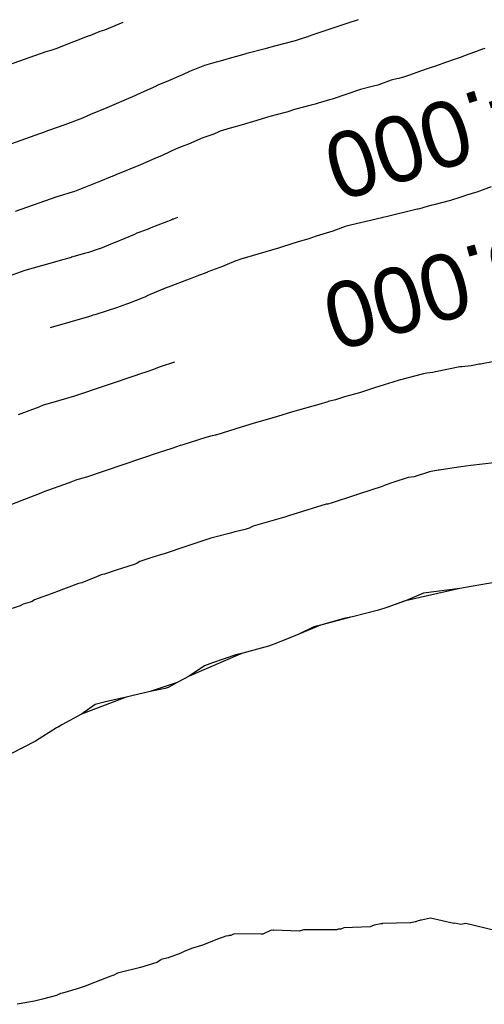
# Model space of a CAD drawing. Extents: x 158343 to 162498, y 431347 to 434500.
# Tile 207 of 220: x 159628 to 159640, y 434140 to 434167. Entities that reach past the tile are written whole.
import ezdxf

# ---------------------------------------------------------------- set-up
doc = ezdxf.new("R2010")
doc.units = 0
doc.header["$LTSCALE"] = 10
doc.header["$MEASUREMENT"] = 0
doc.layers.add('000_arcering', color=8, linetype='CONTINUOUS')
doc.layers.add('def. con-hoogtelijn (index)', color=8, linetype='CONTINUOUS')
doc.styles.add('Style-WORKING', font='WORKING.shx')

# ---------------------------------------------------------------- blocks, each defined once
blk = doc.blocks.new('bestaande hoogtelijnen')
at = {"layer": 'def. con-hoogtelijn (index)'}
for p, q in [((-37.235, 100.367), (-37.737, 100.157)), ((-37.235, 100.367), (-37.737, 100.157)), ((-31.09, 100.346), (-31.992, 100.038)), ((-31.09, 100.346), (-31.992, 100.038)), ((-31.09, 100.346), (-31.992, 100.038)), ((-30.777, 100.446), (-31.09, 100.346)), ((-30.777, 100.446), (-31.09, 100.346)), ((-30.777, 100.446), (-31.09, 100.346)), ((-38.214, 99.981), (-38.511, 99.864)), ((-38.214, 99.981), (-38.511, 99.864)), ((-38.124, 100.009), (-38.214, 99.981)), ((-38.124, 100.009), (-38.214, 99.981)), ((-37.869, 100.118), (-38.124, 100.009)), ((-37.869, 100.118), (-38.124, 100.009)), ((-37.737, 100.157), (-37.869, 100.118)), ((-37.737, 100.157), (-37.869, 100.118)), ((-32.257, 99.951), (-32.507, 99.867)), ((-32.257, 99.951), (-32.507, 99.867)), ((-32.257, 99.951), (-32.507, 99.867)), ((-32.162, 99.978), (-32.257, 99.951)), ((-32.162, 99.978), (-32.257, 99.951)), ((-32.162, 99.978), (-32.257, 99.951)), ((-32.152, 99.982), (-32.162, 99.978)), ((-32.152, 99.982), (-32.162, 99.978)), ((-32.152, 99.982), (-32.162, 99.978)), ((-31.992, 100.038), (-32.152, 99.982)), ((-31.992, 100.038), (-32.152, 99.982)), ((-31.992, 100.038), (-32.152, 99.982)), ((-38.59, 99.839), (-39.071, 99.644)), ((-38.59, 99.839), (-39.071, 99.644)), ((-38.511, 99.864), (-38.59, 99.839)), ((-38.511, 99.864), (-38.59, 99.839)), ((-33.078, 99.72), (-33.306, 99.653)), ((-33.078, 99.72), (-33.306, 99.653)), ((-33.078, 99.72), (-33.306, 99.653)), ((-33.038, 99.731), (-33.078, 99.72)), ((-33.038, 99.731), (-33.078, 99.72)), ((-33.038, 99.731), (-33.078, 99.72)), ((-32.507, 99.867), (-33.038, 99.731)), ((-32.507, 99.867), (-33.038, 99.731)), ((-32.507, 99.867), (-33.038, 99.731)), ((-39.343, 99.565), (-40.384, 99.2)), ((-39.343, 99.565), (-40.384, 99.2)), ((-39.214, 99.6), (-39.343, 99.565)), ((-39.214, 99.6), (-39.343, 99.565)), ((-39.071, 99.644), (-39.214, 99.6)), ((-39.071, 99.644), (-39.214, 99.6)), ((-34.257, 99.4), (-34.562, 99.312)), ((-34.257, 99.4), (-34.562, 99.312)), ((-34.257, 99.4), (-34.562, 99.312)), ((-34.085, 99.445), (-34.257, 99.4)), ((-34.085, 99.445), (-34.257, 99.4)), ((-34.085, 99.445), (-34.257, 99.4)), ((-33.864, 99.513), (-34.085, 99.445)), ((-33.864, 99.513), (-34.085, 99.445)), ((-33.864, 99.513), (-34.085, 99.445)), ((-33.83, 99.523), (-33.864, 99.513)), ((-33.83, 99.523), (-33.864, 99.513)), ((-33.83, 99.523), (-33.864, 99.513)), ((-33.335, 99.644), (-33.83, 99.523)), ((-33.335, 99.644), (-33.83, 99.523)), ((-33.335, 99.644), (-33.83, 99.523)), ((-33.306, 99.653), (-33.335, 99.644)), ((-33.306, 99.653), (-33.335, 99.644)), ((-33.306, 99.653), (-33.335, 99.644)), ((-27.987, 99.407), (-28.178, 99.347)), ((-27.987, 99.407), (-28.178, 99.347)), ((-27.741, 99.501), (-27.987, 99.407)), ((-27.741, 99.501), (-27.987, 99.407)), ((-27.563, 99.562), (-27.741, 99.501)), ((-27.563, 99.562), (-27.741, 99.501)), ((-27.397, 99.628), (-27.563, 99.562)), ((-27.397, 99.628), (-27.563, 99.562)), ((-27.307, 99.657), (-27.397, 99.628)), ((-27.307, 99.657), (-27.397, 99.628)), ((-34.992, 99.185), (-35.41, 99.024)), ((-34.992, 99.185), (-35.41, 99.024)), ((-34.992, 99.185), (-35.41, 99.024)), ((-34.675, 99.28), (-34.992, 99.185)), ((-34.675, 99.28), (-34.992, 99.185)), ((-34.675, 99.28), (-34.992, 99.185)), ((-34.63, 99.292), (-34.675, 99.28)), ((-34.63, 99.292), (-34.675, 99.28)), ((-34.63, 99.292), (-34.675, 99.28)), ((-34.562, 99.312), (-34.63, 99.292)), ((-34.562, 99.312), (-34.63, 99.292)), ((-34.562, 99.312), (-34.63, 99.292)), ((-28.782, 99.131), (-28.915, 99.085)), ((-28.782, 99.131), (-28.915, 99.085)), ((-28.688, 99.164), (-28.782, 99.131)), ((-28.688, 99.164), (-28.782, 99.131)), ((-28.563, 99.208), (-28.688, 99.164)), ((-28.563, 99.208), (-28.688, 99.164)), ((-28.362, 99.282), (-28.563, 99.208)), ((-28.362, 99.282), (-28.563, 99.208)), ((-28.301, 99.303), (-28.362, 99.282)), ((-28.301, 99.303), (-28.362, 99.282)), ((-28.178, 99.347), (-28.301, 99.303)), ((-28.178, 99.347), (-28.301, 99.303)), ((-35.582, 98.942), (-36.046, 98.74)), ((-35.582, 98.942), (-36.046, 98.74)), ((-35.582, 98.942), (-36.046, 98.74)), ((-35.41, 99.024), (-35.582, 98.942)), ((-35.41, 99.024), (-35.582, 98.942)), ((-35.41, 99.024), (-35.582, 98.942)), ((-29.513, 98.878), (-29.667, 98.837)), ((-29.513, 98.878), (-29.667, 98.837)), ((-29.37, 98.928), (-29.513, 98.878)), ((-29.37, 98.928), (-29.513, 98.878)), ((-29.199, 98.991), (-29.37, 98.928)), ((-29.199, 98.991), (-29.37, 98.928)), ((-28.915, 99.085), (-29.199, 98.991)), ((-28.915, 99.085), (-29.199, 98.991)), ((-36.325, 98.627), (-36.75, 98.428)), ((-36.325, 98.627), (-36.75, 98.428)), ((-36.325, 98.627), (-36.75, 98.428)), ((-36.315, 98.631), (-36.325, 98.627)), ((-36.315, 98.631), (-36.325, 98.627)), ((-36.315, 98.631), (-36.325, 98.627)), ((-36.29, 98.642), (-36.315, 98.631)), ((-36.29, 98.642), (-36.315, 98.631)), ((-36.29, 98.642), (-36.315, 98.631)), ((-36.259, 98.655), (-36.29, 98.642)), ((-36.259, 98.655), (-36.29, 98.642)), ((-36.259, 98.655), (-36.29, 98.642)), ((-36.046, 98.74), (-36.259, 98.655)), ((-36.046, 98.74), (-36.259, 98.655)), ((-36.046, 98.74), (-36.259, 98.655)), ((-30.431, 98.6), (-30.715, 98.531)), ((-30.431, 98.6), (-30.715, 98.531)), ((-30.361, 98.619), (-30.431, 98.6)), ((-30.361, 98.619), (-30.431, 98.6)), ((-30.244, 98.649), (-30.361, 98.619)), ((-30.244, 98.649), (-30.361, 98.619)), ((-29.874, 98.783), (-30.244, 98.649)), ((-29.874, 98.783), (-30.244, 98.649)), ((-29.718, 98.82), (-29.874, 98.783)), ((-29.718, 98.82), (-29.874, 98.783)), ((-29.667, 98.837), (-29.718, 98.82)), ((-29.667, 98.837), (-29.718, 98.82)), ((-36.974, 98.334), (-37.083, 98.288)), ((-36.974, 98.334), (-37.083, 98.288)), ((-36.974, 98.334), (-37.083, 98.288)), ((-36.75, 98.428), (-36.974, 98.334)), ((-36.75, 98.428), (-36.974, 98.334)), ((-36.75, 98.428), (-36.974, 98.334)), ((-30.715, 98.531), (-31.489, 98.267)), ((-30.715, 98.531), (-31.489, 98.267)), ((-37.545, 98.082), (-37.672, 98.032)), ((-37.545, 98.082), (-37.672, 98.032)), ((-37.545, 98.082), (-37.672, 98.032)), ((-37.083, 98.288), (-37.545, 98.082)), ((-37.083, 98.288), (-37.545, 98.082)), ((-37.083, 98.288), (-37.545, 98.082)), ((-32.074, 98.097), (-32.529, 97.981)), ((-32.074, 98.097), (-32.529, 97.981)), ((-31.963, 98.132), (-32.074, 98.097)), ((-31.963, 98.132), (-32.074, 98.097)), ((-31.881, 98.156), (-31.963, 98.132)), ((-31.881, 98.156), (-31.963, 98.132)), ((-31.563, 98.25), (-31.881, 98.156)), ((-31.563, 98.25), (-31.881, 98.156)), ((-31.489, 98.267), (-31.563, 98.25)), ((-31.489, 98.267), (-31.563, 98.25)), ((-38.119, 97.841), (-38.325, 97.757)), ((-38.119, 97.841), (-38.325, 97.757)), ((-38.119, 97.841), (-38.325, 97.757)), ((-37.672, 98.032), (-38.119, 97.841)), ((-37.672, 98.032), (-38.119, 97.841)), ((-37.672, 98.032), (-38.119, 97.841)), ((-33.207, 97.795), (-33.416, 97.722)), ((-33.207, 97.795), (-33.416, 97.722)), ((-32.783, 97.898), (-33.207, 97.795)), ((-32.783, 97.898), (-33.207, 97.795)), ((-32.775, 97.901), (-32.783, 97.898)), ((-32.775, 97.901), (-32.783, 97.898)), ((-32.741, 97.91), (-32.775, 97.901)), ((-32.741, 97.91), (-32.775, 97.901)), ((-32.529, 97.981), (-32.741, 97.91)), ((-32.529, 97.981), (-32.741, 97.91)), ((-38.826, 97.563), (-39.272, 97.406)), ((-38.826, 97.563), (-39.272, 97.406)), ((-38.826, 97.563), (-39.272, 97.406)), ((-38.345, 97.749), (-38.826, 97.563)), ((-38.345, 97.749), (-38.826, 97.563)), ((-38.345, 97.749), (-38.826, 97.563)), ((-38.325, 97.757), (-38.345, 97.749)), ((-38.325, 97.757), (-38.345, 97.749)), ((-38.325, 97.757), (-38.345, 97.749)), ((-33.992, 97.556), (-34.253, 97.48)), ((-33.992, 97.556), (-34.253, 97.48)), ((-33.563, 97.683), (-33.992, 97.556)), ((-33.563, 97.683), (-33.992, 97.556)), ((-33.416, 97.722), (-33.563, 97.683)), ((-33.416, 97.722), (-33.563, 97.683)), ((-39.518, 97.317), (-40.852, 96.842)), ((-39.518, 97.317), (-40.852, 96.842)), ((-39.518, 97.317), (-40.852, 96.842)), ((-39.438, 97.344), (-39.518, 97.317)), ((-39.438, 97.344), (-39.518, 97.317)), ((-39.438, 97.344), (-39.518, 97.317)), ((-39.272, 97.406), (-39.438, 97.344)), ((-39.272, 97.406), (-39.438, 97.344)), ((-39.272, 97.406), (-39.438, 97.344)), ((-34.736, 97.309), (-35.039, 97.209)), ((-34.736, 97.309), (-35.039, 97.209)), ((-34.588, 97.379), (-34.736, 97.309)), ((-34.588, 97.379), (-34.736, 97.309)), ((-34.57, 97.386), (-34.588, 97.379)), ((-34.57, 97.386), (-34.588, 97.379)), ((-34.563, 97.388), (-34.57, 97.386)), ((-34.563, 97.388), (-34.57, 97.386)), ((-34.291, 97.47), (-34.563, 97.388)), ((-34.291, 97.47), (-34.563, 97.388)), ((-34.253, 97.48), (-34.291, 97.47)), ((-34.253, 97.48), (-34.291, 97.47)), ((-35.563, 96.987), (-35.77, 96.903)), ((-35.563, 96.987), (-35.77, 96.903)), ((-35.537, 96.999), (-35.563, 96.987)), ((-35.537, 96.999), (-35.563, 96.987)), ((-35.437, 97.035), (-35.537, 96.999)), ((-35.437, 97.035), (-35.537, 96.999)), ((-35.039, 97.209), (-35.437, 97.035)), ((-35.039, 97.209), (-35.437, 97.035)), ((-36.16, 96.722), (-36.356, 96.639)), ((-36.16, 96.722), (-36.356, 96.639)), ((-36.135, 96.733), (-36.16, 96.722)), ((-36.135, 96.733), (-36.16, 96.722)), ((-35.77, 96.903), (-36.135, 96.733)), ((-35.77, 96.903), (-36.135, 96.733)), ((-36.751, 96.463), (-37.04, 96.35)), ((-36.751, 96.463), (-37.04, 96.35)), ((-36.356, 96.639), (-36.751, 96.463)), ((-36.356, 96.639), (-36.751, 96.463)), ((-37.424, 96.186), (-37.525, 96.147)), ((-37.424, 96.186), (-37.525, 96.147)), ((-37.04, 96.35), (-37.424, 96.186)), ((-37.04, 96.35), (-37.424, 96.186)), ((-37.846, 96.015), (-38.257, 95.856)), ((-37.846, 96.015), (-38.257, 95.856)), ((-37.58, 96.125), (-37.846, 96.015)), ((-37.58, 96.125), (-37.846, 96.015)), ((-37.563, 96.132), (-37.58, 96.125)), ((-37.563, 96.132), (-37.58, 96.125)), ((-37.525, 96.147), (-37.563, 96.132)), ((-37.525, 96.147), (-37.563, 96.132)), ((-38.894, 95.636), (-39.045, 95.59)), ((-38.894, 95.636), (-39.045, 95.59)), ((-38.712, 95.686), (-38.894, 95.636)), ((-38.712, 95.686), (-38.894, 95.636)), ((-38.563, 95.733), (-38.712, 95.686)), ((-38.563, 95.733), (-38.712, 95.686)), ((-38.421, 95.786), (-38.563, 95.733)), ((-38.421, 95.786), (-38.563, 95.733)), ((-38.257, 95.856), (-38.421, 95.786)), ((-38.257, 95.856), (-38.421, 95.786)), ((-27.852, 95.617), (-28.078, 95.541)), ((-27.852, 95.617), (-28.078, 95.541)), ((-27.807, 95.632), (-27.852, 95.617)), ((-27.807, 95.632), (-27.852, 95.617)), ((-27.496, 95.726), (-27.807, 95.632)), ((-27.496, 95.726), (-27.807, 95.632)), ((-27.455, 95.74), (-27.496, 95.726)), ((-27.455, 95.74), (-27.496, 95.726)), ((-27.135, 95.858), (-27.455, 95.74)), ((-27.135, 95.858), (-27.455, 95.74)), ((-39.045, 95.59), (-40.188, 95.183)), ((-39.045, 95.59), (-40.188, 95.183)), ((-28.757, 95.356), (-28.979, 95.292)), ((-28.757, 95.356), (-28.979, 95.292)), ((-28.705, 95.37), (-28.757, 95.356)), ((-28.705, 95.37), (-28.757, 95.356)), ((-28.25, 95.485), (-28.705, 95.37)), ((-28.25, 95.485), (-28.705, 95.37)), ((-28.135, 95.52), (-28.25, 95.485)), ((-28.135, 95.52), (-28.25, 95.485)), ((-28.078, 95.541), (-28.135, 95.52)), ((-28.078, 95.541), (-28.135, 95.52)), ((-29.158, 95.246), (-30.015, 95.04)), ((-29.158, 95.246), (-30.015, 95.04)), ((-29.135, 95.253), (-29.158, 95.246)), ((-29.135, 95.253), (-29.158, 95.246)), ((-29.096, 95.262), (-29.135, 95.253)), ((-29.096, 95.262), (-29.135, 95.253)), ((-29.031, 95.279), (-29.096, 95.262)), ((-29.031, 95.279), (-29.096, 95.262)), ((-28.979, 95.292), (-29.031, 95.279)), ((-28.979, 95.292), (-29.031, 95.279)), ((-35.891, 94.96), (-36.469, 94.733)), ((-35.891, 94.96), (-36.469, 94.733)), ((-35.891, 94.96), (-36.469, 94.733)), ((-35.86, 94.971), (-35.891, 94.96)), ((-35.86, 94.971), (-35.891, 94.96)), ((-35.86, 94.971), (-35.891, 94.96)), ((-35.849, 94.975), (-35.86, 94.971)), ((-35.849, 94.975), (-35.86, 94.971)), ((-35.849, 94.975), (-35.86, 94.971)), ((-35.823, 94.985), (-35.849, 94.975)), ((-35.823, 94.985), (-35.849, 94.975)), ((-35.823, 94.985), (-35.849, 94.975)), ((-35.734, 95.023), (-35.823, 94.985)), ((-35.734, 95.023), (-35.823, 94.985)), ((-35.734, 95.023), (-35.823, 94.985)), ((-30.992, 94.814), (-31.098, 94.783)), ((-30.992, 94.814), (-31.098, 94.783)), ((-30.135, 95.011), (-30.992, 94.814)), ((-30.135, 95.011), (-30.992, 94.814)), ((-30.11, 95.017), (-30.135, 95.011)), ((-30.11, 95.017), (-30.135, 95.011)), ((-30.015, 95.04), (-30.11, 95.017)), ((-30.015, 95.04), (-30.11, 95.017)), ((-36.918, 94.557), (-37.448, 94.338)), ((-36.918, 94.557), (-37.448, 94.338)), ((-36.918, 94.557), (-37.448, 94.338)), ((-36.849, 94.586), (-36.918, 94.557)), ((-36.849, 94.586), (-36.918, 94.557)), ((-36.849, 94.586), (-36.918, 94.557)), ((-36.773, 94.617), (-36.849, 94.586)), ((-36.773, 94.617), (-36.849, 94.586)), ((-36.773, 94.617), (-36.849, 94.586)), ((-36.569, 94.694), (-36.773, 94.617)), ((-36.569, 94.694), (-36.773, 94.617)), ((-36.569, 94.694), (-36.773, 94.617)), ((-36.541, 94.704), (-36.569, 94.694)), ((-36.541, 94.704), (-36.569, 94.694)), ((-36.541, 94.704), (-36.569, 94.694)), ((-36.469, 94.733), (-36.541, 94.704)), ((-36.469, 94.733), (-36.541, 94.704)), ((-36.469, 94.733), (-36.541, 94.704)), ((-31.477, 94.647), (-31.933, 94.505)), ((-31.477, 94.647), (-31.933, 94.505)), ((-31.406, 94.67), (-31.477, 94.647)), ((-31.406, 94.67), (-31.477, 94.647)), ((-31.135, 94.771), (-31.406, 94.67)), ((-31.135, 94.771), (-31.406, 94.67)), ((-31.098, 94.783), (-31.135, 94.771)), ((-31.098, 94.783), (-31.135, 94.771)), ((-37.522, 94.308), (-37.849, 94.169)), ((-37.522, 94.308), (-37.849, 94.169)), ((-37.522, 94.308), (-37.849, 94.169)), ((-37.452, 94.336), (-37.522, 94.308)), ((-37.452, 94.336), (-37.522, 94.308)), ((-37.452, 94.336), (-37.522, 94.308)), ((-37.448, 94.338), (-37.452, 94.336)), ((-37.448, 94.338), (-37.452, 94.336)), ((-37.448, 94.338), (-37.452, 94.336)), ((-32.426, 94.35), (-32.854, 94.212)), ((-32.426, 94.35), (-32.854, 94.212)), ((-32.199, 94.414), (-32.426, 94.35)), ((-32.199, 94.414), (-32.426, 94.35)), ((-32.129, 94.438), (-32.199, 94.414)), ((-32.129, 94.438), (-32.199, 94.414)), ((-31.936, 94.504), (-32.129, 94.438)), ((-31.936, 94.504), (-32.129, 94.438)), ((-31.933, 94.505), (-31.936, 94.504)), ((-31.933, 94.505), (-31.936, 94.504)), ((-38.283, 94.03), (-38.646, 93.93)), ((-38.283, 94.03), (-38.646, 93.93)), ((-38.283, 94.03), (-38.646, 93.93)), ((-38.18, 94.063), (-38.283, 94.03)), ((-38.18, 94.063), (-38.283, 94.03)), ((-38.18, 94.063), (-38.283, 94.03)), ((-37.882, 94.157), (-38.18, 94.063)), ((-37.882, 94.157), (-38.18, 94.063)), ((-37.882, 94.157), (-38.18, 94.063)), ((-37.849, 94.169), (-37.882, 94.157)), ((-37.849, 94.169), (-37.882, 94.157)), ((-37.849, 94.169), (-37.882, 94.157)), ((-33.006, 94.167), (-34, 93.875)), ((-33.006, 94.167), (-34, 93.875)), ((-32.999, 94.169), (-33.006, 94.167)), ((-32.999, 94.169), (-33.006, 94.167)), ((-32.997, 94.17), (-32.999, 94.169)), ((-32.997, 94.17), (-32.999, 94.169)), ((-32.854, 94.212), (-32.997, 94.17)), ((-32.854, 94.212), (-32.997, 94.17)), ((-39.175, 93.773), (-39.926, 93.566)), ((-39.175, 93.773), (-39.926, 93.566)), ((-39.175, 93.773), (-39.926, 93.566)), ((-38.955, 93.837), (-39.175, 93.773)), ((-38.955, 93.837), (-39.175, 93.773)), ((-38.955, 93.837), (-39.175, 93.773)), ((-38.652, 93.927), (-38.955, 93.837)), ((-38.652, 93.927), (-38.955, 93.837)), ((-38.652, 93.927), (-38.955, 93.837)), ((-38.651, 93.928), (-38.652, 93.927)), ((-38.651, 93.928), (-38.652, 93.927)), ((-38.651, 93.928), (-38.652, 93.927)), ((-38.646, 93.93), (-38.651, 93.928)), ((-38.646, 93.93), (-38.651, 93.928)), ((-38.646, 93.93), (-38.651, 93.928)), ((-34.135, 93.829), (-34.435, 93.702)), ((-34.135, 93.829), (-34.435, 93.702)), ((-34.101, 93.841), (-34.135, 93.829)), ((-34.101, 93.841), (-34.135, 93.829)), ((-34, 93.875), (-34.101, 93.841)), ((-34, 93.875), (-34.101, 93.841)), ((-39.926, 93.566), (-40.478, 93.362)), ((-39.926, 93.566), (-40.478, 93.362)), ((-39.926, 93.566), (-40.478, 93.362)), ((-34.981, 93.496), (-35.135, 93.436)), ((-34.981, 93.496), (-35.135, 93.436)), ((-34.915, 93.524), (-34.981, 93.496)), ((-34.915, 93.524), (-34.981, 93.496)), ((-34.907, 93.527), (-34.915, 93.524)), ((-34.907, 93.527), (-34.915, 93.524)), ((-34.504, 93.674), (-34.907, 93.527)), ((-34.504, 93.674), (-34.907, 93.527)), ((-34.435, 93.702), (-34.504, 93.674)), ((-34.435, 93.702), (-34.504, 93.674)), ((-35.485, 93.304), (-35.916, 93.132)), ((-35.485, 93.304), (-35.916, 93.132)), ((-35.389, 93.342), (-35.485, 93.304)), ((-35.389, 93.342), (-35.485, 93.304)), ((-35.202, 93.409), (-35.389, 93.342)), ((-35.202, 93.409), (-35.389, 93.342)), ((-35.135, 93.436), (-35.202, 93.409)), ((-35.135, 93.436), (-35.202, 93.409)), ((-36.135, 93.05), (-36.546, 92.876)), ((-36.135, 93.05), (-36.546, 92.876)), ((-36.122, 93.055), (-36.135, 93.05)), ((-36.122, 93.055), (-36.135, 93.05)), ((-36.088, 93.068), (-36.122, 93.055)), ((-36.088, 93.068), (-36.122, 93.055)), ((-35.916, 93.132), (-36.088, 93.068)), ((-35.916, 93.132), (-36.088, 93.068)), ((-37.08, 92.662), (-37.135, 92.639)), ((-37.08, 92.662), (-37.135, 92.639)), ((-36.659, 92.828), (-37.08, 92.662)), ((-36.659, 92.828), (-37.08, 92.662)), ((-36.634, 92.839), (-36.659, 92.828)), ((-36.634, 92.839), (-36.659, 92.828)), ((-36.546, 92.876), (-36.634, 92.839)), ((-36.546, 92.876), (-36.634, 92.839)), ((-37.382, 92.552), (-38.002, 92.354)), ((-37.382, 92.552), (-38.002, 92.354)), ((-37.333, 92.567), (-37.382, 92.552)), ((-37.333, 92.567), (-37.382, 92.552)), ((-37.135, 92.639), (-37.333, 92.567)), ((-37.135, 92.639), (-37.333, 92.567)), ((-38.152, 92.308), (-39.229, 91.997)), ((-38.152, 92.308), (-39.229, 91.997)), ((-38.102, 92.323), (-38.152, 92.308)), ((-38.102, 92.323), (-38.152, 92.308)), ((-38.092, 92.327), (-38.102, 92.323)), ((-38.092, 92.327), (-38.102, 92.323)), ((-38.062, 92.337), (-38.092, 92.327)), ((-38.062, 92.337), (-38.092, 92.327)), ((-38.002, 92.354), (-38.062, 92.337)), ((-38.002, 92.354), (-38.062, 92.337)), ((-35.822, 91.047), (-36.21, 90.922)), ((-35.822, 91.047), (-36.21, 90.922)), ((-35.822, 91.047), (-36.21, 90.922)), ((-27.048, 91.074), (-27.423, 91)), ((-27.048, 91.074), (-27.423, 91)), ((-36.519, 90.803), (-36.829, 90.704)), ((-36.519, 90.803), (-36.829, 90.704)), ((-36.519, 90.803), (-36.829, 90.704)), ((-36.42, 90.839), (-36.519, 90.803)), ((-36.42, 90.839), (-36.519, 90.803)), ((-36.42, 90.839), (-36.519, 90.803)), ((-36.21, 90.922), (-36.42, 90.839)), ((-36.21, 90.922), (-36.42, 90.839)), ((-36.21, 90.922), (-36.42, 90.839)), ((-28.729, 90.771), (-28.897, 90.747)), ((-28.729, 90.771), (-28.897, 90.747)), ((-28.659, 90.782), (-28.729, 90.771)), ((-28.659, 90.782), (-28.729, 90.771)), ((-27.992, 90.919), (-28.659, 90.782)), ((-27.992, 90.919), (-28.659, 90.782)), ((-27.939, 90.926), (-27.992, 90.919)), ((-27.939, 90.926), (-27.992, 90.919)), ((-27.683, 90.954), (-27.939, 90.926)), ((-27.683, 90.954), (-27.939, 90.926)), ((-27.466, 90.994), (-27.683, 90.954)), ((-27.466, 90.994), (-27.683, 90.954)), ((-27.423, 91), (-27.466, 90.994)), ((-27.423, 91), (-27.466, 90.994)), ((-36.849, 90.697), (-38.563, 90.119)), ((-36.849, 90.697), (-38.563, 90.119)), ((-36.849, 90.697), (-38.563, 90.119)), ((-36.844, 90.699), (-36.849, 90.697)), ((-36.844, 90.699), (-36.849, 90.697)), ((-36.844, 90.699), (-36.849, 90.697)), ((-36.829, 90.704), (-36.844, 90.699)), ((-36.829, 90.704), (-36.844, 90.699)), ((-36.829, 90.704), (-36.844, 90.699)), ((-29.826, 90.502), (-30.069, 90.429)), ((-29.826, 90.502), (-30.069, 90.429)), ((-29.659, 90.558), (-29.826, 90.502)), ((-29.659, 90.558), (-29.826, 90.502)), ((-28.992, 90.731), (-29.659, 90.558)), ((-28.992, 90.731), (-29.659, 90.558)), ((-28.897, 90.747), (-28.992, 90.731)), ((-28.897, 90.747), (-28.992, 90.731)), ((-30.743, 90.212), (-31.151, 90.103)), ((-30.743, 90.212), (-31.151, 90.103)), ((-30.659, 90.242), (-30.743, 90.212)), ((-30.659, 90.242), (-30.743, 90.212)), ((-30.501, 90.291), (-30.659, 90.242)), ((-30.501, 90.291), (-30.659, 90.242)), ((-30.334, 90.344), (-30.501, 90.291)), ((-30.334, 90.344), (-30.501, 90.291)), ((-30.069, 90.429), (-30.334, 90.344)), ((-30.069, 90.429), (-30.334, 90.344)), ((-38.563, 90.119), (-39.223, 89.928)), ((-38.563, 90.119), (-39.223, 89.928)), ((-38.563, 90.119), (-39.223, 89.928)), ((-31.615, 89.967), (-31.86, 89.887)), ((-31.615, 89.967), (-31.86, 89.887)), ((-31.607, 89.97), (-31.615, 89.967)), ((-31.607, 89.97), (-31.615, 89.967)), ((-31.4, 90.021), (-31.607, 89.97)), ((-31.4, 90.021), (-31.607, 89.97)), ((-31.151, 90.103), (-31.4, 90.021)), ((-31.151, 90.103), (-31.4, 90.021)), ((-39.536, 89.813), (-40.107, 89.605)), ((-39.536, 89.813), (-40.107, 89.605)), ((-39.536, 89.813), (-40.107, 89.605)), ((-39.42, 89.868), (-39.536, 89.813)), ((-39.42, 89.868), (-39.536, 89.813)), ((-39.42, 89.868), (-39.536, 89.813)), ((-39.223, 89.928), (-39.42, 89.868)), ((-39.223, 89.928), (-39.42, 89.868)), ((-39.223, 89.928), (-39.42, 89.868)), ((-32.578, 89.693), (-32.992, 89.565)), ((-32.578, 89.693), (-32.992, 89.565)), ((-31.86, 89.887), (-32.578, 89.693)), ((-31.86, 89.887), (-32.578, 89.693)), ((-32.992, 89.565), (-33.659, 89.369)), ((-32.992, 89.565), (-33.659, 89.369)), ((-33.992, 89.272), (-34.659, 89.061)), ((-33.992, 89.272), (-34.659, 89.061)), ((-33.659, 89.369), (-33.992, 89.272)), ((-33.659, 89.369), (-33.992, 89.272)), ((-34.959, 88.986), (-35.616, 88.775)), ((-34.959, 88.986), (-35.616, 88.775)), ((-34.788, 89.029), (-34.959, 88.986)), ((-34.788, 89.029), (-34.959, 88.986)), ((-34.692, 89.052), (-34.788, 89.029)), ((-34.692, 89.052), (-34.788, 89.029)), ((-34.681, 89.055), (-34.692, 89.052)), ((-34.681, 89.055), (-34.692, 89.052)), ((-34.659, 89.061), (-34.681, 89.055)), ((-34.659, 89.061), (-34.681, 89.055)), ((-36.118, 88.611), (-36.236, 88.574)), ((-36.118, 88.611), (-36.236, 88.574)), ((-35.867, 88.693), (-36.118, 88.611)), ((-35.867, 88.693), (-36.118, 88.611)), ((-35.659, 88.764), (-35.867, 88.693)), ((-35.659, 88.764), (-35.867, 88.693)), ((-35.616, 88.775), (-35.659, 88.764)), ((-35.616, 88.775), (-35.659, 88.764)), ((-36.236, 88.574), (-38.236, 87.899)), ((-36.236, 88.574), (-38.236, 87.899)), ((-28.589, 88.086), (-28.825, 88.047)), ((-28.589, 88.086), (-28.825, 88.047)), ((-28.589, 88.086), (-28.825, 88.047)), ((-28.563, 88.09), (-28.589, 88.086)), ((-28.563, 88.09), (-28.589, 88.086)), ((-28.563, 88.09), (-28.589, 88.086)), ((-28.143, 88.15), (-28.563, 88.09)), ((-28.143, 88.15), (-28.563, 88.09)), ((-28.143, 88.15), (-28.563, 88.09)), ((-27.967, 88.178), (-28.143, 88.15)), ((-27.967, 88.178), (-28.143, 88.15)), ((-27.967, 88.178), (-28.143, 88.15)), ((-27.826, 88.202), (-27.967, 88.178)), ((-27.826, 88.202), (-27.967, 88.178)), ((-27.826, 88.202), (-27.967, 88.178)), ((-27.694, 88.219), (-27.826, 88.202)), ((-27.694, 88.219), (-27.826, 88.202)), ((-27.694, 88.219), (-27.826, 88.202)), ((-27.691, 88.22), (-27.694, 88.219)), ((-27.691, 88.22), (-27.694, 88.219)), ((-27.691, 88.22), (-27.694, 88.219)), ((-27.05, 88.291), (-27.691, 88.22)), ((-27.05, 88.291), (-27.691, 88.22)), ((-27.05, 88.291), (-27.691, 88.22)), ((-38.52, 87.811), (-38.659, 87.764)), ((-38.52, 87.811), (-38.659, 87.764)), ((-38.371, 87.856), (-38.52, 87.811)), ((-38.371, 87.856), (-38.52, 87.811)), ((-38.236, 87.899), (-38.371, 87.856)), ((-38.236, 87.899), (-38.371, 87.856)), ((-29.41, 87.886), (-29.825, 87.753)), ((-29.41, 87.886), (-29.825, 87.753)), ((-29.41, 87.886), (-29.825, 87.753)), ((-29.243, 87.907), (-29.41, 87.886)), ((-29.243, 87.907), (-29.41, 87.886)), ((-29.243, 87.907), (-29.41, 87.886)), ((-28.825, 88.047), (-29.243, 87.907)), ((-28.825, 88.047), (-29.243, 87.907)), ((-28.825, 88.047), (-29.243, 87.907)), ((-38.737, 87.732), (-39.403, 87.49)), ((-38.737, 87.732), (-39.403, 87.49)), ((-38.659, 87.764), (-38.737, 87.732)), ((-38.659, 87.764), (-38.737, 87.732)), ((-30.118, 87.645), (-30.74, 87.44)), ((-30.118, 87.645), (-30.74, 87.44)), ((-30.118, 87.645), (-30.74, 87.44)), ((-30.037, 87.68), (-30.118, 87.645)), ((-30.037, 87.68), (-30.118, 87.645)), ((-30.037, 87.68), (-30.118, 87.645)), ((-29.825, 87.753), (-30.037, 87.68)), ((-29.825, 87.753), (-30.037, 87.68)), ((-29.825, 87.753), (-30.037, 87.68)), ((-39.769, 87.345), (-40.405, 87.099)), ((-39.769, 87.345), (-40.405, 87.099)), ((-39.529, 87.438), (-39.769, 87.345)), ((-39.529, 87.438), (-39.769, 87.345)), ((-39.403, 87.49), (-39.529, 87.438)), ((-39.403, 87.49), (-39.529, 87.438)), ((-30.884, 87.39), (-31.496, 87.19)), ((-30.884, 87.39), (-31.496, 87.19)), ((-30.884, 87.39), (-31.496, 87.19)), ((-30.846, 87.403), (-30.884, 87.39)), ((-30.846, 87.403), (-30.884, 87.39)), ((-30.846, 87.403), (-30.884, 87.39)), ((-30.825, 87.41), (-30.846, 87.403)), ((-30.825, 87.41), (-30.846, 87.403)), ((-30.825, 87.41), (-30.846, 87.403)), ((-30.746, 87.438), (-30.825, 87.41)), ((-30.746, 87.438), (-30.825, 87.41)), ((-30.746, 87.438), (-30.825, 87.41)), ((-30.74, 87.44), (-30.746, 87.438)), ((-30.74, 87.44), (-30.746, 87.438)), ((-30.74, 87.44), (-30.746, 87.438)), ((-31.655, 87.152), (-32.689, 86.832)), ((-31.655, 87.152), (-32.689, 86.832)), ((-31.655, 87.152), (-32.689, 86.832)), ((-31.616, 87.16), (-31.655, 87.152)), ((-31.616, 87.16), (-31.655, 87.152)), ((-31.616, 87.16), (-31.655, 87.152)), ((-31.496, 87.19), (-31.616, 87.16)), ((-31.496, 87.19), (-31.616, 87.16)), ((-31.496, 87.19), (-31.616, 87.16)), ((-32.825, 86.794), (-33.659, 86.551)), ((-32.825, 86.794), (-33.659, 86.551)), ((-32.825, 86.794), (-33.659, 86.551)), ((-32.795, 86.802), (-32.825, 86.794)), ((-32.795, 86.802), (-32.825, 86.794)), ((-32.795, 86.802), (-32.825, 86.794)), ((-32.689, 86.832), (-32.795, 86.802)), ((-32.689, 86.832), (-32.795, 86.802)), ((-32.689, 86.832), (-32.795, 86.802)), ((-33.881, 86.464), (-34.122, 86.407)), ((-33.881, 86.464), (-34.122, 86.407)), ((-33.881, 86.464), (-34.122, 86.407)), ((-33.825, 86.478), (-33.881, 86.464)), ((-33.825, 86.478), (-33.881, 86.464)), ((-33.825, 86.478), (-33.881, 86.464)), ((-33.745, 86.51), (-33.825, 86.478)), ((-33.745, 86.51), (-33.825, 86.478)), ((-33.745, 86.51), (-33.825, 86.478)), ((-33.731, 86.517), (-33.745, 86.51)), ((-33.731, 86.517), (-33.745, 86.51)), ((-33.731, 86.517), (-33.745, 86.51)), ((-33.659, 86.551), (-33.731, 86.517)), ((-33.659, 86.551), (-33.731, 86.517)), ((-33.659, 86.551), (-33.731, 86.517)), ((-34.849, 86.216), (-35.37, 86.039)), ((-34.849, 86.216), (-35.37, 86.039)), ((-34.849, 86.216), (-35.37, 86.039)), ((-34.817, 86.224), (-34.849, 86.216)), ((-34.817, 86.224), (-34.849, 86.216)), ((-34.817, 86.224), (-34.849, 86.216)), ((-34.71, 86.253), (-34.817, 86.224)), ((-34.71, 86.253), (-34.817, 86.224)), ((-34.71, 86.253), (-34.817, 86.224)), ((-34.281, 86.36), (-34.71, 86.253)), ((-34.281, 86.36), (-34.71, 86.253)), ((-34.281, 86.36), (-34.71, 86.253)), ((-34.163, 86.393), (-34.281, 86.36)), ((-34.163, 86.393), (-34.281, 86.36)), ((-34.163, 86.393), (-34.281, 86.36)), ((-34.122, 86.407), (-34.163, 86.393)), ((-34.122, 86.407), (-34.163, 86.393)), ((-34.122, 86.407), (-34.163, 86.393)), ((-35.476, 86.003), (-36.104, 85.797)), ((-35.476, 86.003), (-36.104, 85.797)), ((-35.476, 86.003), (-36.104, 85.797)), ((-35.37, 86.039), (-35.476, 86.003)), ((-35.37, 86.039), (-35.476, 86.003)), ((-35.37, 86.039), (-35.476, 86.003)), ((-36.436, 85.691), (-36.772, 85.582)), ((-36.436, 85.691), (-36.772, 85.582)), ((-36.436, 85.691), (-36.772, 85.582)), ((-36.14, 85.783), (-36.436, 85.691)), ((-36.14, 85.783), (-36.436, 85.691)), ((-36.14, 85.783), (-36.436, 85.691)), ((-36.104, 85.797), (-36.14, 85.783)), ((-36.104, 85.797), (-36.14, 85.783)), ((-36.104, 85.797), (-36.14, 85.783)), ((-37.395, 85.352), (-37.741, 85.235)), ((-37.395, 85.352), (-37.741, 85.235)), ((-37.395, 85.352), (-37.741, 85.235)), ((-37.271, 85.393), (-37.395, 85.352)), ((-37.271, 85.393), (-37.395, 85.352)), ((-37.271, 85.393), (-37.395, 85.352)), ((-36.898, 85.507), (-37.271, 85.393)), ((-36.898, 85.507), (-37.271, 85.393)), ((-36.898, 85.507), (-37.271, 85.393)), ((-36.843, 85.536), (-36.898, 85.507)), ((-36.843, 85.536), (-36.898, 85.507)), ((-36.843, 85.536), (-36.898, 85.507)), ((-36.772, 85.582), (-36.843, 85.536)), ((-36.772, 85.582), (-36.843, 85.536)), ((-36.772, 85.582), (-36.843, 85.536)), ((-38.047, 85.13), (-38.36, 85.001)), ((-38.047, 85.13), (-38.36, 85.001)), ((-38.047, 85.13), (-38.36, 85.001)), ((-38.021, 85.137), (-38.047, 85.13)), ((-38.021, 85.137), (-38.047, 85.13)), ((-38.021, 85.137), (-38.047, 85.13)), ((-37.825, 85.215), (-38.021, 85.137)), ((-37.825, 85.215), (-38.021, 85.137)), ((-37.825, 85.215), (-38.021, 85.137)), ((-37.741, 85.235), (-37.825, 85.215)), ((-37.741, 85.235), (-37.825, 85.215)), ((-37.741, 85.235), (-37.825, 85.215)), ((-38.454, 84.981), (-39.055, 84.748)), ((-38.454, 84.981), (-39.055, 84.748)), ((-38.454, 84.981), (-39.055, 84.748)), ((-38.36, 85.001), (-38.454, 84.981)), ((-38.36, 85.001), (-38.454, 84.981)), ((-38.36, 85.001), (-38.454, 84.981)), ((-27.992, 84.844), (-29.479, 84.505)), ((-27.992, 84.844), (-29.479, 84.505)), ((-27.992, 84.844), (-28.992, 84.715)), ((-27.992, 84.844), (-28.992, 84.715)), ((-27.84, 84.867), (-27.992, 84.844)), ((-27.84, 84.867), (-27.992, 84.844)), ((-26.996, 85.014), (-27.84, 84.867)), ((-26.996, 85.014), (-27.84, 84.867)), ((-39.102, 84.736), (-39.659, 84.532)), ((-39.102, 84.736), (-39.659, 84.532)), ((-39.102, 84.736), (-39.659, 84.532)), ((-39.055, 84.748), (-39.102, 84.736)), ((-39.055, 84.748), (-39.102, 84.736)), ((-39.055, 84.748), (-39.102, 84.736)), ((-28.992, 84.715), (-29.479, 84.505)), ((-28.992, 84.715), (-29.479, 84.505)), ((-40.055, 84.366), (-40.5, 84.22)), ((-40.055, 84.366), (-40.5, 84.22)), ((-40.055, 84.366), (-40.5, 84.22)), ((-39.965, 84.415), (-40.055, 84.366)), ((-39.965, 84.415), (-40.055, 84.366)), ((-39.965, 84.415), (-40.055, 84.366)), ((-39.776, 84.469), (-39.965, 84.415)), ((-39.776, 84.469), (-39.965, 84.415)), ((-39.776, 84.469), (-39.965, 84.415)), ((-39.722, 84.487), (-39.776, 84.469)), ((-39.722, 84.487), (-39.776, 84.469)), ((-39.722, 84.487), (-39.776, 84.469)), ((-39.659, 84.532), (-39.722, 84.487)), ((-39.659, 84.532), (-39.722, 84.487)), ((-39.659, 84.532), (-39.722, 84.487)), ((-29.992, 84.325), (-30.22, 84.247)), ((-29.992, 84.325), (-30.22, 84.247)), ((-29.479, 84.505), (-29.992, 84.325)), ((-29.479, 84.505), (-29.992, 84.325)), ((-29.516, 84.494), (-29.992, 84.325)), ((-29.516, 84.494), (-29.992, 84.325)), ((-29.479, 84.505), (-29.516, 84.494)), ((-29.479, 84.505), (-29.516, 84.494)), ((-31.02, 84.047), (-31.81, 83.837)), ((-31.02, 84.047), (-31.81, 83.837)), ((-31.172, 84.019), (-31.81, 83.837)), ((-31.172, 84.019), (-31.81, 83.837)), ((-30.94, 84.07), (-31.172, 84.019)), ((-30.94, 84.07), (-31.172, 84.019)), ((-30.992, 84.055), (-31.02, 84.047)), ((-30.992, 84.055), (-31.02, 84.047)), ((-30.94, 84.07), (-30.992, 84.055)), ((-30.94, 84.07), (-30.992, 84.055)), ((-30.22, 84.247), (-30.94, 84.07)), ((-30.22, 84.247), (-30.94, 84.07)), ((-31.81, 83.837), (-32.513, 83.54)), ((-31.81, 83.837), (-32.513, 83.54)), ((-31.992, 83.788), (-32.426, 83.585)), ((-31.992, 83.788), (-32.426, 83.585)), ((-31.81, 83.837), (-31.992, 83.788)), ((-31.81, 83.837), (-31.992, 83.788)), ((-32.513, 83.54), (-32.992, 83.35)), ((-32.513, 83.54), (-32.992, 83.35)), ((-32.426, 83.585), (-32.513, 83.54)), ((-32.426, 83.585), (-32.513, 83.54)), ((-33.236, 83.262), (-33.943, 83.068)), ((-33.236, 83.262), (-33.943, 83.068)), ((-32.992, 83.35), (-33.236, 83.262)), ((-32.992, 83.35), (-33.236, 83.262)), ((-34.018, 83.045), (-35.415, 82.442)), ((-34.018, 83.045), (-35.415, 82.442)), ((-34.137, 83.019), (-34.774, 82.801)), ((-34.137, 83.019), (-34.774, 82.801)), ((-33.943, 83.068), (-34.137, 83.019)), ((-33.943, 83.068), (-34.137, 83.019)), ((-33.992, 83.052), (-34.018, 83.045)), ((-33.992, 83.052), (-34.018, 83.045)), ((-33.943, 83.068), (-33.992, 83.052)), ((-33.943, 83.068), (-33.992, 83.052)), ((-34.992, 82.719), (-35.415, 82.442)), ((-34.992, 82.719), (-35.415, 82.442)), ((-34.774, 82.801), (-34.992, 82.719)), ((-34.774, 82.801), (-34.992, 82.719)), ((-35.415, 82.442), (-35.744, 82.266)), ((-35.415, 82.442), (-35.744, 82.266)), ((-35.744, 82.266), (-36.484, 82.019)), ((-35.744, 82.266), (-36.484, 82.019)), ((-35.992, 82.126), (-36.072, 82.099)), ((-35.992, 82.126), (-36.072, 82.099)), ((-35.744, 82.266), (-35.992, 82.126)), ((-35.744, 82.266), (-35.992, 82.126)), ((-37.148, 81.863), (-38.37, 81.397)), ((-37.148, 81.863), (-38.37, 81.397)), ((-37.148, 81.863), (-37.711, 81.738)), ((-37.148, 81.863), (-37.711, 81.738)), ((-36.992, 81.901), (-37.148, 81.863)), ((-36.992, 81.901), (-37.148, 81.863)), ((-36.484, 82.019), (-36.992, 81.901)), ((-36.484, 82.019), (-36.992, 81.901)), ((-36.072, 82.099), (-36.484, 82.019)), ((-36.072, 82.099), (-36.484, 82.019)), ((-37.992, 81.663), (-38.37, 81.397)), ((-37.992, 81.663), (-38.37, 81.397)), ((-37.711, 81.738), (-37.992, 81.663)), ((-37.711, 81.738), (-37.992, 81.663)), ((-38.37, 81.397), (-38.91, 81.101)), ((-38.37, 81.397), (-38.91, 81.101)), ((-38.992, 81.053), (-39.052, 81.019)), ((-38.992, 81.053), (-39.052, 81.019)), ((-39.013, 81.04), (-39.052, 81.019)), ((-39.013, 81.04), (-39.052, 81.019)), ((-38.91, 81.101), (-39.013, 81.04)), ((-38.91, 81.101), (-39.013, 81.04)), ((-38.91, 81.101), (-38.992, 81.053)), ((-38.91, 81.101), (-38.992, 81.053)), ((-39.052, 81.019), (-39.63, 80.657)), ((-39.052, 81.019), (-39.63, 80.657)), ((-39.63, 80.657), (-40.286, 80.313)), ((-39.63, 80.657), (-40.286, 80.313)), ((-30.163, 75.648), (-30.295, 75.613)), ((-30.163, 75.648), (-30.295, 75.613)), ((-30.163, 75.648), (-30.295, 75.613)), ((-30.121, 75.648), (-30.163, 75.648)), ((-30.121, 75.648), (-30.163, 75.648)), ((-30.121, 75.648), (-30.163, 75.648)), ((-30.116, 75.649), (-30.121, 75.648)), ((-30.116, 75.649), (-30.121, 75.648)), ((-30.116, 75.649), (-30.121, 75.648)), ((-29.346, 75.671), (-30.116, 75.649)), ((-29.346, 75.671), (-30.116, 75.649)), ((-29.346, 75.671), (-30.116, 75.649)), ((-29.337, 75.673), (-29.346, 75.671)), ((-29.337, 75.673), (-29.346, 75.671)), ((-29.337, 75.673), (-29.346, 75.671)), ((-29.217, 75.703), (-29.337, 75.673)), ((-29.217, 75.703), (-29.337, 75.673)), ((-29.217, 75.703), (-29.337, 75.673)), ((-29.197, 75.703), (-29.217, 75.703)), ((-29.197, 75.703), (-29.217, 75.703)), ((-29.197, 75.703), (-29.217, 75.703)), ((-29.159, 75.716), (-29.197, 75.703)), ((-29.159, 75.716), (-29.197, 75.703)), ((-29.159, 75.716), (-29.197, 75.703)), ((-29.073, 75.746), (-29.159, 75.716)), ((-29.073, 75.746), (-29.159, 75.716)), ((-29.073, 75.746), (-29.159, 75.716)), ((-29.047, 75.741), (-29.073, 75.746)), ((-29.047, 75.741), (-29.073, 75.746)), ((-29.047, 75.741), (-29.073, 75.746)), ((-28.8, 75.797), (-29.047, 75.741)), ((-28.8, 75.797), (-29.047, 75.741)), ((-28.8, 75.797), (-29.047, 75.741)), ((-28.158, 75.657), (-28.8, 75.797)), ((-28.158, 75.657), (-28.8, 75.797)), ((-28.158, 75.657), (-28.8, 75.797)), ((-28.133, 75.661), (-28.158, 75.657)), ((-28.133, 75.661), (-28.158, 75.657)), ((-28.133, 75.661), (-28.158, 75.657)), ((-27.967, 75.628), (-28.133, 75.661)), ((-27.967, 75.628), (-28.133, 75.661)), ((-27.967, 75.628), (-28.133, 75.661)), ((-27.826, 75.653), (-27.967, 75.628)), ((-27.826, 75.653), (-27.967, 75.628)), ((-27.826, 75.653), (-27.967, 75.628)), ((-26.993, 75.454), (-27.826, 75.653)), ((-26.993, 75.454), (-27.826, 75.653)), ((-26.993, 75.454), (-27.826, 75.653)), ((-34.181, 75.374), (-34.236, 75.345)), ((-34.181, 75.374), (-34.236, 75.345)), ((-34.181, 75.374), (-34.236, 75.345)), ((-33.454, 75.364), (-34.181, 75.374)), ((-33.454, 75.364), (-34.181, 75.374)), ((-33.454, 75.364), (-34.181, 75.374)), ((-33.396, 75.365), (-33.454, 75.364)), ((-33.396, 75.365), (-33.454, 75.364)), ((-33.396, 75.365), (-33.454, 75.364)), ((-33.163, 75.466), (-33.396, 75.365)), ((-33.163, 75.466), (-33.396, 75.365)), ((-33.163, 75.466), (-33.396, 75.365)), ((-33.105, 75.465), (-33.163, 75.466)), ((-33.105, 75.465), (-33.163, 75.466)), ((-33.105, 75.465), (-33.163, 75.466)), ((-33.1, 75.466), (-33.105, 75.465)), ((-33.1, 75.466), (-33.105, 75.465)), ((-33.1, 75.466), (-33.105, 75.465)), ((-33.092, 75.469), (-33.1, 75.466)), ((-33.092, 75.469), (-33.1, 75.466)), ((-33.092, 75.469), (-33.1, 75.466)), ((-32.398, 75.446), (-33.092, 75.469)), ((-32.398, 75.446), (-33.092, 75.469)), ((-32.398, 75.446), (-33.092, 75.469)), ((-32.28, 75.479), (-32.398, 75.446)), ((-32.28, 75.479), (-32.398, 75.446)), ((-32.28, 75.479), (-32.398, 75.446)), ((-32.199, 75.477), (-32.28, 75.479)), ((-32.199, 75.477), (-32.28, 75.479)), ((-32.199, 75.477), (-32.28, 75.479)), ((-31.366, 75.484), (-32.199, 75.477)), ((-31.366, 75.484), (-32.199, 75.477)), ((-31.366, 75.484), (-32.199, 75.477)), ((-31.325, 75.499), (-31.366, 75.484)), ((-31.325, 75.499), (-31.366, 75.484)), ((-31.325, 75.499), (-31.366, 75.484)), ((-31.252, 75.501), (-31.325, 75.499)), ((-31.252, 75.501), (-31.325, 75.499)), ((-31.252, 75.501), (-31.325, 75.499)), ((-31.172, 75.533), (-31.252, 75.501)), ((-31.172, 75.533), (-31.252, 75.501)), ((-31.172, 75.533), (-31.252, 75.501)), ((-30.455, 75.562), (-31.172, 75.533)), ((-30.455, 75.562), (-31.172, 75.533)), ((-30.455, 75.562), (-31.172, 75.533)), ((-30.338, 75.612), (-30.455, 75.562)), ((-30.338, 75.612), (-30.455, 75.562)), ((-30.338, 75.612), (-30.455, 75.562)), ((-30.295, 75.613), (-30.338, 75.612)), ((-30.295, 75.613), (-30.338, 75.612)), ((-30.295, 75.613), (-30.338, 75.612)), ((-34.569, 75.255), (-35.051, 75.058)), ((-34.569, 75.255), (-35.051, 75.058)), ((-34.569, 75.255), (-35.051, 75.058)), ((-34.484, 75.275), (-34.569, 75.255)), ((-34.484, 75.275), (-34.569, 75.255)), ((-34.484, 75.275), (-34.569, 75.255)), ((-34.407, 75.303), (-34.484, 75.275)), ((-34.407, 75.303), (-34.484, 75.275)), ((-34.407, 75.303), (-34.484, 75.275)), ((-34.339, 75.316), (-34.407, 75.303)), ((-34.339, 75.316), (-34.407, 75.303)), ((-34.339, 75.316), (-34.407, 75.303)), ((-34.325, 75.321), (-34.339, 75.316)), ((-34.325, 75.321), (-34.339, 75.316)), ((-34.325, 75.321), (-34.339, 75.316)), ((-34.277, 75.322), (-34.325, 75.321)), ((-34.277, 75.322), (-34.325, 75.321)), ((-34.277, 75.322), (-34.325, 75.321)), ((-34.236, 75.345), (-34.277, 75.322)), ((-34.236, 75.345), (-34.277, 75.322)), ((-34.236, 75.345), (-34.277, 75.322)), ((-35.645, 74.839), (-35.994, 74.715)), ((-35.645, 74.839), (-35.994, 74.715)), ((-35.645, 74.839), (-35.994, 74.715)), ((-35.555, 74.888), (-35.645, 74.839)), ((-35.555, 74.888), (-35.645, 74.839)), ((-35.555, 74.888), (-35.645, 74.839)), ((-35.351, 74.965), (-35.555, 74.888)), ((-35.351, 74.965), (-35.555, 74.888)), ((-35.351, 74.965), (-35.555, 74.888)), ((-35.077, 75.052), (-35.351, 74.965)), ((-35.077, 75.052), (-35.351, 74.965)), ((-35.077, 75.052), (-35.351, 74.965)), ((-35.051, 75.058), (-35.077, 75.052)), ((-35.051, 75.058), (-35.077, 75.052)), ((-35.051, 75.058), (-35.077, 75.052)), ((-36.301, 74.588), (-36.753, 74.447)), ((-36.301, 74.588), (-36.753, 74.447)), ((-36.301, 74.588), (-36.753, 74.447)), ((-36.205, 74.649), (-36.301, 74.588)), ((-36.205, 74.649), (-36.301, 74.588)), ((-36.205, 74.649), (-36.301, 74.588)), ((-36.198, 74.652), (-36.205, 74.649)), ((-36.198, 74.652), (-36.205, 74.649)), ((-36.198, 74.652), (-36.205, 74.649)), ((-36.181, 74.662), (-36.198, 74.652)), ((-36.181, 74.662), (-36.198, 74.652)), ((-36.181, 74.662), (-36.198, 74.652)), ((-35.994, 74.715), (-36.181, 74.662)), ((-35.994, 74.715), (-36.181, 74.662)), ((-35.994, 74.715), (-36.181, 74.662)), ((-37.377, 74.292), (-37.486, 74.234)), ((-37.377, 74.292), (-37.486, 74.234)), ((-37.377, 74.292), (-37.486, 74.234)), ((-36.753, 74.447), (-37.377, 74.292)), ((-36.753, 74.447), (-37.377, 74.292)), ((-36.753, 74.447), (-37.377, 74.292)), ((-37.566, 74.209), (-38.131, 73.991)), ((-37.566, 74.209), (-38.131, 73.991)), ((-37.566, 74.209), (-38.131, 73.991)), ((-37.541, 74.218), (-37.566, 74.209)), ((-37.541, 74.218), (-37.566, 74.209)), ((-37.541, 74.218), (-37.566, 74.209)), ((-37.486, 74.234), (-37.541, 74.218)), ((-37.486, 74.234), (-37.541, 74.218)), ((-37.486, 74.234), (-37.541, 74.218)), ((-38.894, 73.742), (-38.948, 73.729)), ((-38.894, 73.742), (-38.948, 73.729)), ((-38.894, 73.742), (-38.948, 73.729)), ((-38.886, 73.746), (-38.894, 73.742)), ((-38.886, 73.746), (-38.894, 73.742)), ((-38.886, 73.746), (-38.894, 73.742)), ((-38.49, 73.863), (-38.886, 73.746)), ((-38.49, 73.863), (-38.886, 73.746)), ((-38.49, 73.863), (-38.886, 73.746)), ((-38.485, 73.865), (-38.49, 73.863)), ((-38.485, 73.865), (-38.49, 73.863)), ((-38.485, 73.865), (-38.49, 73.863)), ((-38.242, 73.942), (-38.485, 73.865)), ((-38.242, 73.942), (-38.485, 73.865)), ((-38.242, 73.942), (-38.485, 73.865)), ((-38.131, 73.991), (-38.242, 73.942)), ((-38.131, 73.991), (-38.242, 73.942)), ((-38.131, 73.991), (-38.242, 73.942)), ((-39.661, 73.521), (-40.129, 73.437)), ((-39.661, 73.521), (-40.129, 73.437)), ((-39.661, 73.521), (-40.129, 73.437)), ((-39.436, 73.576), (-39.661, 73.521)), ((-39.436, 73.576), (-39.661, 73.521)), ((-39.436, 73.576), (-39.661, 73.521)), ((-39.053, 73.679), (-39.436, 73.576)), ((-39.053, 73.679), (-39.436, 73.576)), ((-39.053, 73.679), (-39.436, 73.576)), ((-38.948, 73.729), (-39.053, 73.679)), ((-38.948, 73.729), (-39.053, 73.679)), ((-38.948, 73.729), (-39.053, 73.679))]:
    blk.add_line(p, q, dxfattribs=at)
at = {"layer": 'def. con-hoogtelijn (index)', "style": 'Style-WORKING'}
for s, rotation, p in [('14.000', 197.2541, (-24.827, 99.353)), ('14.000', 197.2541, (-24.827, 99.353)), ('14.000', 197.2541, (-24.827, 99.353)), ('15.000', 195.5928, (-24.794, 95.058)), ('15.000', 195.5928, (-24.794, 95.058)), ('15.000', 195.5928, (-24.794, 95.058))]:
    blk.add_text(s, height=1.8, rotation=rotation, dxfattribs=at).set_placement(p)

msp = doc.modelspace()

# ---------------------------------------------------------------- block references
at = {"layer": '000_arcering'}
msp.add_blockref('bestaande hoogtelijnen', (159667.804, 434066.432), dxfattribs=at)

doc.saveas('drawing.dxf')
